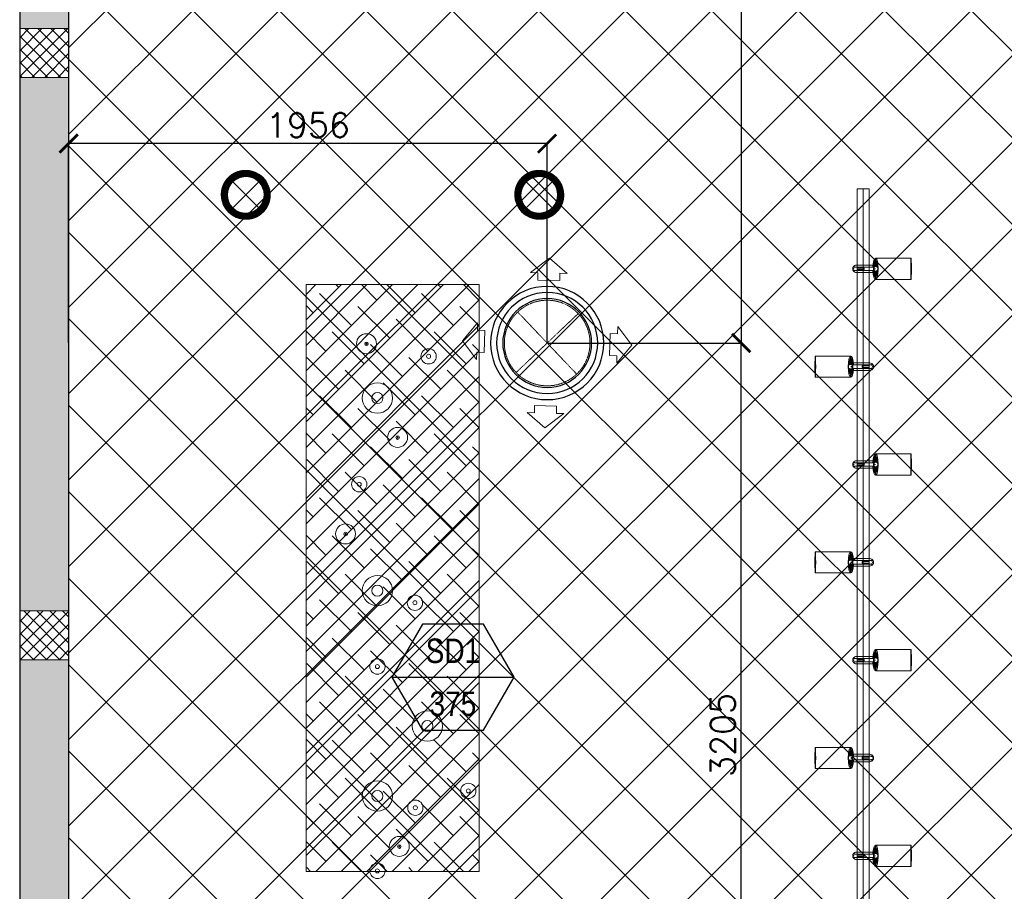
# Model space of a CAD drawing. Header units: millimetres. Extents: x -150 to 72073, y -3152 to 13830.
# Tile 3 of 19: x 0 to 4025, y 4883 to 8447. Entities that reach past the tile are written whole.
import ezdxf
from ezdxf.enums import TextEntityAlignment as Align

# ---------------------------------------------------------------- set-up
doc = ezdxf.new("R2010")
doc.units = ezdxf.units.MM
doc.header["$PDMODE"] = 34
doc.linetypes.add('HIDDEN', pattern=[0.375, 0.25, -0.125])
doc.layers.add('A-ANNO-DIMS-30', color=7, linetype='Continuous')
doc.layers.add('Legend', color=7, linetype='Continuous')
for name, color, linetype, lineweight, true_color in [('A-CEILING-01', 7, 'Continuous', 5, 0xd56ca8), ('A-CEILING-07', 230, 'Continuous', 5, 0xff007f), ('ACMV-SA-DUCT', 200, 'Continuous', 20, 0xbf00ff), ('ACMV-SA-FLOW-ARROW', 200, 'Continuous', 20, 0xbf00ff), ('M-MEP-ELLG-LIGHT', 5, 'Continuous', 15, 0x0000ff)]:
    doc.layers.add(name, color=color, linetype=linetype, lineweight=lineweight, true_color=true_color)
for name, color, linetype, lineweight in [('A-LIGHT', 1, 'Continuous', 5), ('A-Wall & Column', 2, 'Continuous', 0), ('ND_26_HATCH', 8, 'Continuous', 13)]:
    doc.layers.add(name, color=color, linetype=linetype, lineweight=lineweight)
doc.layers.add('ACMV-GRD', color=30, linetype='Continuous', true_color=0xff7f00)
doc.layers.add('RCP LAYOUT', color=9, linetype='Continuous', true_color=0x808080)
doc.styles.add('Arial Narrow', font='ARIALN.TTF')
doc.styles.add('Romans', font='Romans.shx')
doc.styles.get("Standard").update_dxf_attribs({"font": 'arial.ttf'})
doc.dimstyles.new('ISO-25', dxfattribs={"dimtxt": 2.5, "dimasz": 2.5, "dimexe": 1.25, "dimexo": 0.625, "dimtad": 1, "dimtxsty": 'Standard', "dimcen": 2.5, "dimadec": 0, "dimazin": 0, "dimtfac": 1, "dimtmove": 0, "dimatfit": 3, "dimfxl": 1, "dimarcsym": 0})
pattern_1 = [(45, (451552.75, 162145.904), (-26.5165043, 26.5165043), []), (135, (451552.75, 162145.904), (-26.5165043, -26.5165043), [])]

# ---------------------------------------------------------------- blocks, each defined once
blk = doc.blocks.new('A$C81f607aa')
at = {"layer": 'ND_26_HATCH', "lineweight": -3, "true_color": 0x808080, "transparency": 33554687}
h = blk.add_hatch(color=8, dxfattribs=at)
h.dxf.hatch_style = 1
h.paths.add_polyline_path([(-15000, 13280), (-15200, 13280), (-15200, 0), (-11010, 0), (-11010, 650), (-10810, 650), (-10810, 850), (-11210, 850), (-11210, 200), (-15000, 200), (-15000, 8735.8), (-15000, 8835.8), (-15000, 9585.8), (-15000, 9685.8), (-15000, 10435.8), (-15000, 10535.8), (-15000, 11285.8), (-15000, 11385.8), (-15000, 12135.8), (-15000, 12235.8)])
h.paths.add_polyline_path([(-15200, 11087.2), (-15000, 11087.2), (-15000, 11287.2), (-15200, 11287.2)], flags=17)
h.paths.add_polyline_path([(-15200, 8211.4), (-15000, 8211.4), (-15000, 8411.4), (-15200, 8411.4)], flags=17)
h.paths.add_polyline_path([(-15200, 5830), (-15000, 5830), (-15000, 6030), (-15200, 6030)], flags=17)
h.paths.add_polyline_path([(-15200, 3420), (-15000, 3420), (-15000, 3620), (-15200, 3620)], flags=17)
h.paths.add_polyline_path([(-15200, 0), (-15000, 0), (-15000, 200), (-15200, 200)], flags=17)
h.paths.add_polyline_path([(-13205, 0.3), (-13005, 0.3), (-13005, 200.3), (-13205, 200.3)], flags=16)
h.paths.add_polyline_path([(-11210, 0), (-11010, 0), (-11010, 200), (-11210, 200)], flags=17)
h.paths.add_polyline_path([(-11010, 650), (-10810, 650), (-10810, 850), (-11010, 850)], flags=17)
at = {"layer": 'ND_26_HATCH', "lineweight": -3, "true_color": 0x808080}
h = blk.add_hatch(dxfattribs=at)
h.set_pattern_fill('ANSI37', color=8, scale=300)
h.set_pattern_definition(pattern_1)
h.paths.add_polyline_path([(-15000, 8411.4), (-15200, 8411.4), (-15200, 8211.4), (-15000, 8211.4)])
h = blk.add_hatch(dxfattribs=at)
h.set_pattern_fill('ANSI37', color=8, scale=300)
h.set_pattern_definition(pattern_1)
h.paths.add_polyline_path([(-15000, 6030), (-15200, 6030), (-15200, 5830), (-15000, 5830)])
at = {"layer": 'A-Wall & Column', "color": 8, "lineweight": -3, "true_color": 0x808080}
for p, q in [((-15200, 13480), (-15200, 0)), ((-15000, 13480), (-15000, 200))]:
    blk.add_line(p, q, dxfattribs=at)
at = {"layer": 'A-Wall & Column', "color": 8, "true_color": 0x808080}
for points in [[(-15200, 8211.4), (-15000, 8211.4), (-15000, 8411.4), (-15200, 8411.4)], [(-15200, 5830), (-15000, 5830), (-15000, 6030), (-15200, 6030)]]:
    blk.add_lwpolyline(points, close=True, dxfattribs=at)
blk = doc.blocks.new('*U62')
at = {"lineweight": 0}
h = blk.add_hatch(dxfattribs=at)
h.set_pattern_fill('ANSI31', color=0)
h.set_pattern_definition([(45, (0, 0), (-0.08838835, 0.08838835), [])])
h.paths.add_polyline_path([(-70.7, 70.7), (-53, 53, -0.414214), (53, 53), (70.7, 70.7, 0.414214)])
h.paths.add_polyline_path([(75, 0, -0.198912), (53, -53), (70.7, -70.7, 0.198912), (100, 0, 0.198912), (70.7, 70.7), (53, 53, -0.198912)])
h.paths.add_polyline_path([(-53, -53), (-70.7, -70.7, 0.414214), (70.7, -70.7), (53, -53, -0.414214)])
h.paths.add_polyline_path([(-75, 0, -0.198912), (-53, 53), (-70.7, 70.7, 0.198912), (-100, 0, 0.198912), (-70.7, -70.7), (-53, -53, -0.198912)])
at = {"color": 0}
for p, q in [((-53, 53), (53, -53)), ((-53, -53), (53, 53))]:
    blk.add_line(p, q, dxfattribs=at)
at = {"color": 0, "lineweight": 0}
for radius in [100, 75]:
    blk.add_circle((0, 0), radius, dxfattribs=at)
blk = doc.blocks.new('A$C98a85b24')
at = {"layer": 'M-MEP-ELLG-LIGHT', "color": 8, "true_color": 0x808080}
for p in [(-3266, 7731), (-2066, 7731)]:
    blk.add_blockref('*U62', p, dxfattribs=at)
blk = doc.blocks.new('A$C668e39da')
at = {"color": 8, "true_color": 0x808080}
for centre, radius in [((1217.6, -6357.7), 40.8), ((1217.8, -6358.2), 7.36), ((1217.8, -6358.1), 2.23), ((1471.6, -6409.3), 31.3), ((1471.6, -6409.3), 8.21), ((1262.2, -6580), 62), ((1262.2, -6580), 22.8), ((1344.8, -6740.8), 40.8), ((1345, -6741.3), 7.36), ((1344.9, -6741.2), 2.23), ((1187.8, -6932.3), 31.3), ((1187.8, -6932.3), 8.21), ((1132, -7135.4), 40.8), ((1132.1, -7135.9), 7.36), ((1132.1, -7135.8), 2.23), ((1262.2, -7367.5), 62), ((1262.2, -7367.5), 22.8), ((1415.7, -7416.8), 31.3), ((1415.7, -7416.8), 8.21), ((1262.2, -7677.7), 31.3), ((1262.2, -7677.7), 8.21), ((1466.6, -7920.9), 62), ((1466.6, -7920.9), 22.8), ((1262.2, -8207), 62), ((1633.9, -8186), 31.3), ((1262.2, -8207), 22.8), ((1633.9, -8186), 8.21), ((1417.3, -8254.8), 31.3), ((1417.3, -8254.8), 8.21), ((1351.8, -8413.1), 40.8), ((1351.9, -8413.6), 7.36), ((1351.9, -8413.5), 2.23), ((1262.2, -8513.1), 31.3), ((1262.2, -8513.1), 8.21)]:
    blk.add_circle(centre, radius, dxfattribs=at)
blk = doc.blocks.new('track-L-1')
at = {"color": 8, "linetype": 'Continuous', "lineweight": 13, "true_color": 0x808080}
for p, q in [((0, 9.4), (-0.6, 43.4)), ((-0.5, 43.4), (144.7, 43.5)), ((1.8, 9.3), (1.2, 42.9)), ((-93, -5.8), (-93, 5.7)), ((-93, 1), (-89, 1)), ((-83, 6.7), (-92, 6.7)), ((-91.9, -1.2), (-91.9, 1)), ((-90.5, 6.7), (-90.5, 8.3)), ((-90.5, 8.3), (-85, 8.3)), ((-90.5, 6.9), (-85, 6.9)), ((-89, -1.2), (-89, 1)), ((-85, 6.7), (-85, 8.3)), ((-83, 6.9), (-83, 5.7)), ((-10, 6.9), (-83, 6.9)), ((-11, 15.4), (-77.5, 15.4)), ((-75.5, 2.9), (-75.5, -3.1)), ((-75.5, 2.9), (-46.4, 2.9)), ((-46.6, 2.9), (-46.6, -3.1)), ((-46.4, -3.1), (-46.4, 2.9)), ((-11, 6.9), (-11, 15.4)), ((-6.5, 6.9), (-10.8, 11.2)), ((-5.1, 8), (-10.6, 13.5)), ((-5.1, 7.9), (-10.4, 15.8)), ((-3.5, 8.8), (-10.1, 18.5)), ((-3.5, 8.8), (-9.6, 22.8)), ((-1.8, 9.3), (-9, 26)), ((-9, -6.1), (-9, 5.9)), ((-6.5, 3.9), (-9, 3.9)), ((-1.8, 9.3), (-7, 34.5)), ((0, 9.4), (-5.8, 37.6)), ((1.8, 9.3), (5.7, 35.2)), ((3.5, 8.8), (6.9, 31.2)), ((3.5, 8.8), (8.5, 22.7)), ((5.1, 8), (9, 18.9)), ((5.1, 8), (9.4, 15.5)), ((6.5, 7), (9.6, 12.4)), ((6.5, 6.9), (9.7, 10.9)), ((7.7, 5.7), (9.9, 8.3)), ((-93, -1.2), (-89, -1.2)), ((-92, -6.8), (-83, -6.8)), ((-90.5, -8.5), (-90.5, -6.8)), ((-90.5, -7.1), (-85, -7.1)), ((-90.5, -8.5), (-85, -8.5)), ((-85, -8.5), (-85, -6.8)), ((-83, -7.1), (-83, -5.8)), ((-83, -7.1), (-10, -7.1)), ((-77.5, -15.6), (-11, -15.6)), ((-75.5, -3.1), (-46.4, -3.1)), ((-11, -15.6), (-11, -7.1)), ((-6.5, -7), (-10.8, -11.3)), ((-5.1, -8.1), (-10.6, -13.6)), ((-5.1, -8.1), (-10.4, -15.9)), ((-3.5, -8.9), (-10.1, -18.6)), ((-3.5, -8.9), (-9.6, -22.9)), ((-6.5, -4.1), (-9, -4.1)), ((-1.8, -9.4), (-9, -26.1)), ((-1.8, -9.4), (-7, -34.6)), ((0, -9.6), (-5.8, -37.7)), ((0, -9.6), (-0.6, -43.6)), ((1.8, -9.4), (1.2, -43)), ((1.8, -9.4), (5.7, -35.3)), ((3.5, -8.9), (6.9, -31.3)), ((3.5, -8.9), (8.5, -22.8)), ((5.1, -8.1), (9, -19.1)), ((5.1, -8.1), (9.4, -15.6)), ((6.5, -7.1), (9.6, -12.5)), ((6.5, -7.1), (9.7, -11)), ((7.7, -5.8), (9.9, -8.4)), ((-0.5, -43.6), (144.7, -43.5))]:
    blk.add_line(p, q, dxfattribs=at)
for centre, radius, start, end in [((-92, 5.7), 1, 90.0041, 180.0041), ((-77.5, -0.1), 15.5, 90.0041, 154.188), ((-10, 5.9), 1, 0.0041, 90.0041), ((0, -0.1), 9.5, 205.0436, 154.9646), ((2, 9.9), 10.4, 214.9292, 253.0242), ((-92, -5.8), 1, 180.0041, 270.0041), ((-77.5, -0.1), 15.5, 205.8202, 270.0041), ((-10, -6.1), 1, 270.0041, 0.0041), ((2, -10), 10.4, 106.984, 145.0789)]:
    blk.add_arc(centre, radius, start, end, dxfattribs=at)
for centre, ratio, start_param, end_param in [((-0.5, -0.1), 0.243873, -1.409174, 4.550767), ((144.7, 0), 0.034014, -1.570796, 4.712389)]:
    blk.add_ellipse(centre, major_axis=(0, -43.5), ratio=ratio, start_param=start_param, end_param=end_param, dxfattribs=at)
blk = doc.blocks.new('A$Ce144d348')
at = {"layer": 'M-MEP-ELLG-LIGHT', "color": 252}
blk.add_lwpolyline([(3223, -5724), (3273, -5724), (3273, -9235), (8919.9, -9235), (13625, -4529.9), (13625, -356.4), (13675, -356.4), (13675, -4550.7), (8940.7, -9285), (3223, -9285)], close=True, dxfattribs=at)
blk.add_lwpolyline([(3248, -5724), (3248, -9260), (8930.3, -9260), (13650, -4540.3), (13650, -356.4)], dxfattribs=at)
at = {"layer": 'M-MEP-ELLG-LIGHT', "color": 1, "true_color": 0xff0000}
for p in [(3299, -6051.5), (3299, -6851.5), (3299, -7651.5), (3299, -8451.5)]:
    blk.add_blockref('track-L-1', p, dxfattribs=at)
at = {"layer": 'M-MEP-ELLG-LIGHT', "color": 1, "true_color": 0xff0000, "xscale": -1}
for p in [(3197, -6451.5), (3197, -7251.5), (3197, -8051.5)]:
    blk.add_blockref('track-L-1', p, dxfattribs=at)
blk = doc.blocks.new('A$C256bf26b')
at = {"layer": 'A-CEILING-01', "true_color": 0x808080}
h = blk.add_hatch(dxfattribs=at)
h.set_pattern_fill('ANSI37', color=8, scale=2000)
h.set_pattern_definition([(45, (0, 0), (-176.7767, 176.7767), []), (135, (0, 0), (-176.7767, -176.7767), [])])
edge = h.paths.add_edge_path()
edge.add_line((17350, 13380), (12020, 13380))
edge.add_line((12020, 13380), (12020, 13280))
edge.add_line((12020, 13280), (11820, 13280))
edge.add_line((11820, 13280), (11820, 13380))
edge.add_line((11820, 13380), (6090, 13380))
edge.add_line((6090, 13380), (6090, 13280))
edge.add_line((6090, 13280), (5890, 13280))
edge.add_line((5890, 13280), (5890, 13380))
edge.add_line((5890, 13380), (350, 13380))
edge.add_line((350, 13380), (200, 13380))
edge.add_line((200, 13380), (200, 4520))
edge.add_line((200, 4520), (650, 4520))
edge.add_line((650, 4520), (650, 4220))
edge.add_line((650, 4220), (200, 4220))
edge.add_line((200, 4220), (200, 3270))
edge.add_line((200, 3270), (3945, 3270))
edge.add_line((3945, 3270), (3945, 3920))
edge.add_line((3945, 3920), (6135, 3920))
edge.add_line((6135, 3920), (6135, 3270))
edge.add_line((6135, 3270), (9805, 3270))
edge.add_line((9805, 3270), (9805, 3070))
edge.add_line((9805, 3070), (10125.7, 3070))
edge.add_line((10125.7, 3070), (10125.7, 3423))
edge.add_line((10125.7, 3423), (11242.1, 4539.4))
edge.add_line((11242.1, 4539.4), (10770.1, 5011.3))
edge.add_line((10770.1, 5011.3), (11904.4, 6145.6))
edge.add_line((11904.4, 6145.6), (14298.8, 8540))
edge.add_line((14298.8, 8540), (14450, 8540))
edge.add_line((14450, 8540), (14450, 9620))
edge.add_line((14450, 9620), (14450, 12330))
edge.add_arc((15200, 12330), 750, 90, 180, ccw=False)
edge.add_line((15200, 13080), (17350, 13080))
edge.add_line((17350, 13080), (17350, 13380))
h.paths.add_polyline_path([(5890.1, 11294.2), (6090.1, 11294.2), (6090.1, 11094.2), (5890.1, 11094.2)], flags=16)
h.paths.add_polyline_path([(5890.1, 9330), (6090.1, 9330), (6090.1, 9130), (5890.1, 9130)], flags=16)
h.paths.add_polyline_path([(5890, 8418.4), (6090, 8418.4), (6090, 8218.4), (5890, 8218.4)], flags=16)
h.paths.add_polyline_path([(5890, 6030), (6090, 6030), (6090, 5830), (5890, 5830)], flags=16)
h.paths.add_polyline_path([(11820, 8418.4), (12020, 8418.4), (12020, 8218.4), (11820, 8218.4)], flags=16)
h.paths.add_polyline_path([(11820, 9330), (12020, 9330), (12020, 9130), (11820, 9130)], flags=16)
h.paths.add_polyline_path([(11820.1, 11294.2), (12020.1, 11294.2), (12020.1, 11094.2), (11820.1, 11094.2)], flags=16)
at = {"layer": 'A-CEILING-07', "true_color": 0x808080}
h = blk.add_hatch(dxfattribs=at)
h.set_pattern_fill('ANSI38', color=8, scale=590)
h.set_pattern_definition([(45, (0, 0), (-52.1491, 52.1491), []), (135, (0, 0), (-156.4474, 52.1491), [184.375, -110.625])])
h.paths.add_polyline_path([(1170.4, 7364.5), (1878.3, 7364.5), (1878.3, 4964.7), (1170.4, 4964.7)])
at = {"layer": 'A-CEILING-01', "color": 8, "true_color": 0x808080}
blk.add_lwpolyline([(11820, 13380), (6090, 13380), (6090, 13280), (5890, 13280), (5890, 13380), (350, 13380), (200, 13380), (200, 4520), (650, 4520), (650, 4220), (200, 4220), (200, 3270), (3945, 3270), (3945, 3920), (6135, 3920), (6135, 3270), (9805, 3270), (9805, 3070), (10125.7, 3070)], dxfattribs=at)
at = {"layer": 'A-CEILING-07', "color": 8, "lineweight": 0, "true_color": 0x808080}
blk.add_lwpolyline([(1170.4, 7364.5), (1878.3, 7364.5), (1878.3, 4964.7), (1170.4, 4964.7)], close=True, dxfattribs=at)
at = {"color": 8, "true_color": 0x808080}
blk.add_blockref('A$C81f607aa', (15200, 0), dxfattribs=at)
at = {"layer": 'A-LIGHT', "color": 8, "true_color": 0x808080}
for name, p in [('A$C98a85b24', (4190, 0)), ('A$Ce144d348', (200, 13480)), ('A$C668e39da', (200, 13480))]:
    blk.add_blockref(name, p, dxfattribs=at)
blk = doc.blocks.new('SA-RCD-350')
at = {"layer": 'ACMV-GRD'}
for radius in [231.5, 206.5, 181.5]:
    blk.add_circle((0, 0), radius, dxfattribs=at)
at = {"layer": 'ACMV-SA-DUCT', "linetype": 'HIDDEN'}
for p, q in [((-123.7, 123.7), (123.7, -123.7)), ((123.7, 123.7), (-123.7, -123.7))]:
    blk.add_line(p, q, dxfattribs=at)
blk.add_circle((0, 0), 175, dxfattribs=at)
at = {"layer": 'ACMV-SA-FLOW-ARROW'}
for points in [[(0, 346.5), (-75, 286.5), (-45, 286.5), (-45, 256.5), (45, 256.5), (45, 286.5), (75, 286.5), (0, 346.5)], [(-346.5, 0), (-286.5, 75), (-286.5, 45), (-256.5, 45), (-256.5, -45), (-286.5, -45), (-286.5, -75), (-346.5, 0)], [(346.5, 0), (286.5, 75), (286.5, 45), (256.5, 45), (256.5, -45), (286.5, -45), (286.5, -75), (346.5, 0)], [(0, -346.5), (-75, -286.5), (-45, -286.5), (-45, -256.5), (45, -256.5), (45, -286.5), (75, -286.5), (0, -346.5)]]:
    blk.add_lwpolyline(points, dxfattribs=at)
blk = doc.blocks.new('AIR Terminal Tag')
at = {"layer": 'Legend'}
blk.add_line((-250, 0), (250, 0), dxfattribs=at)
blk.add_lwpolyline([(-125, 216.5), (-250, 0), (-125, -216.5), (125, -216.5), (250, 0), (125, 216.5)], close=True, dxfattribs=at)
at = {"layer": 'Legend', "style": 'Arial Narrow'}
for tag, p in [('AIR_TERMINAL_TYPE_NUMBER', (0, 108.3)), ('CFM', (0, -108.3))]:
    blk.add_attdef(tag, text='', height=100, dxfattribs=at).set_placement(p, align=Align.MIDDLE_CENTER)
blk = doc.blocks.new('_ARCHTICK')
at = {"color": 0, "linetype": 'ByBlock', "const_width": 0.15}
blk.add_lwpolyline([(-0.5, -0.5), (0.5, 0.5)], dxfattribs=at)
blk = doc.blocks.new('*D88')
at = {"layer": 'A-ANNO-DIMS-30', "color": 0, "lineweight": -2, "transparency": 16777216}
for p, q in [((200, 7125.7), (200, 7942)), ((2156.2, 7940.8), (200, 7940.8)), ((2156.2, 7125.7), (2156.2, 7942))]:
    blk.add_line(p, q, dxfattribs=at)
at = {"layer": 'Defpoints', "color": 0, "transparency": 16777216}
for p in [(200, 7940.8), (200, 7125.1), (2156.2, 7125.1)]:
    blk.add_point(p, dxfattribs=at)
at = {"layer": 'A-ANNO-DIMS-30', "color": 0, "lineweight": -2, "transparency": 16777216, "xscale": 75, "yscale": 75, "zscale": 75, "rotation": 180}
blk.add_blockref('_ARCHTICK', (200, 7940.8), dxfattribs=at)
at = {"layer": 'A-ANNO-DIMS-30', "color": 0, "lineweight": -2, "transparency": 16777216, "xscale": 75, "yscale": 75, "zscale": 75}
blk.add_blockref('_ARCHTICK', (2156.2, 7940.8), dxfattribs=at)
at = {"layer": 'A-ANNO-DIMS-30', "color": 0, "transparency": 16777216, "insert": (1178.1, 8015.8), "char_height": 100, "attachment_point": 5, "style": 'Romans'}
blk.add_mtext('1956', dxfattribs=at)
blk = doc.blocks.new('*D89')
at = {"layer": 'A-ANNO-DIMS-30', "color": 0, "lineweight": -2, "transparency": 16777216}
for p, q in [((2156.9, 7125.1), (2950.3, 7125.1)), ((2949.1, 3920.2), (2949.1, 7125.1)), ((2156.9, 3920.2), (2950.3, 3920.2))]:
    blk.add_line(p, q, dxfattribs=at)
at = {"layer": 'Defpoints', "color": 0, "transparency": 16777216}
for p in [(2156.2, 7125.1), (2949.1, 7125.1), (2156.2, 3920.2)]:
    blk.add_point(p, dxfattribs=at)
at = {"layer": 'A-ANNO-DIMS-30', "color": 0, "lineweight": -2, "transparency": 16777216, "xscale": 75, "yscale": 75, "zscale": 75}
for p, rotation in [((2949.1, 7125.1), 90), ((2949.1, 3920.2), 270)]:
    blk.add_blockref('_ARCHTICK', p, dxfattribs=dict(at, rotation=rotation))
at = {"layer": 'A-ANNO-DIMS-30', "color": 0, "transparency": 16777216, "insert": (2874.1, 5522.7), "char_height": 100, "attachment_point": 5, "rotation": 90, "style": 'Romans'}
blk.add_mtext('3205', dxfattribs=at)
blk = doc.blocks.new('*D90')
at = {"layer": 'A-ANNO-DIMS-30', "color": 0, "lineweight": -2, "transparency": 16777216}
for p, q in [((2156.9, 10329.9), (2950.3, 10329.9)), ((2949.1, 10329.9), (2949.1, 7125.1)), ((2156.9, 7125.1), (2950.3, 7125.1))]:
    blk.add_line(p, q, dxfattribs=at)
at = {"layer": 'Defpoints', "color": 0, "transparency": 16777216}
for p in [(2156.2, 10329.9), (2156.2, 7125.1), (2949.1, 7125.1)]:
    blk.add_point(p, dxfattribs=at)
at = {"layer": 'A-ANNO-DIMS-30', "color": 0, "lineweight": -2, "transparency": 16777216, "xscale": 75, "yscale": 75, "zscale": 75}
for p, rotation in [((2949.1, 10329.9), 90), ((2949.1, 7125.1), 270)]:
    blk.add_blockref('_ARCHTICK', p, dxfattribs=dict(at, rotation=rotation))
at = {"layer": 'A-ANNO-DIMS-30', "color": 0, "transparency": 16777216, "insert": (2874.1, 8727.5), "char_height": 100, "attachment_point": 5, "rotation": 90, "style": 'Romans'}
blk.add_mtext('3205', dxfattribs=at)

msp = doc.modelspace()

# ---------------------------------------------------------------- block references
at = {"layer": 'ACMV-GRD', "xscale": -1, "rotation": 358.5225513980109}
msp.add_blockref('SA-RCD-350', (2156.2, 7125.1), dxfattribs=at)
at = {"layer": 'Legend'}
msp.add_blockref('AIR Terminal Tag', (1770.9, 5758.6), dxfattribs=at).add_auto_attribs({'CFM': '375', 'AIR_TERMINAL_TYPE_NUMBER': 'SD1'})
at = {"layer": 'RCP LAYOUT'}
msp.add_blockref('A$C256bf26b', (0, 0), dxfattribs=at)

# ---------------------------------------------------------------- dimensions: what is measured, and where the dimension line sits
at = {"layer": 'A-ANNO-DIMS-30'}
for p1, picture, middle in [((2156.2, 10329.9), '*D90', (2874.1, 8727.5)), ((2156.2, 3920.2), '*D89', (2874.1, 5522.7))]:
    dim = msp.add_linear_dim(base=(2949.1, 7125.1), p1=p1, p2=(2156.2, 7125.1), angle=90, dimstyle='ISO-25', override={"dimtxt": 100, "dimasz": 75, "dimgap": 25, "dimdec": 0, "dimtxsty": 'Romans', "dimblk1": 'ARCHTICK', "dimblk2": 'ARCHTICK', "dimsah": 1}, dxfattribs=at)
    dim.commit()
    dim.dimension.update_dxf_attribs({"geometry": picture, "text_midpoint": middle})
dim = msp.add_linear_dim(base=(200, 7940.8), p1=(2156.2, 7125.1), p2=(200, 7125.1), dimstyle='ISO-25', override={"dimtxt": 100, "dimasz": 75, "dimgap": 25, "dimdec": 0, "dimtxsty": 'Romans', "dimblk1": 'ARCHTICK', "dimblk2": 'ARCHTICK', "dimsah": 1}, dxfattribs=at)
dim.commit()
dim.dimension.update_dxf_attribs({"geometry": '*D88', "text_midpoint": (1178.1, 8015.8)})

doc.saveas('drawing.dxf')
